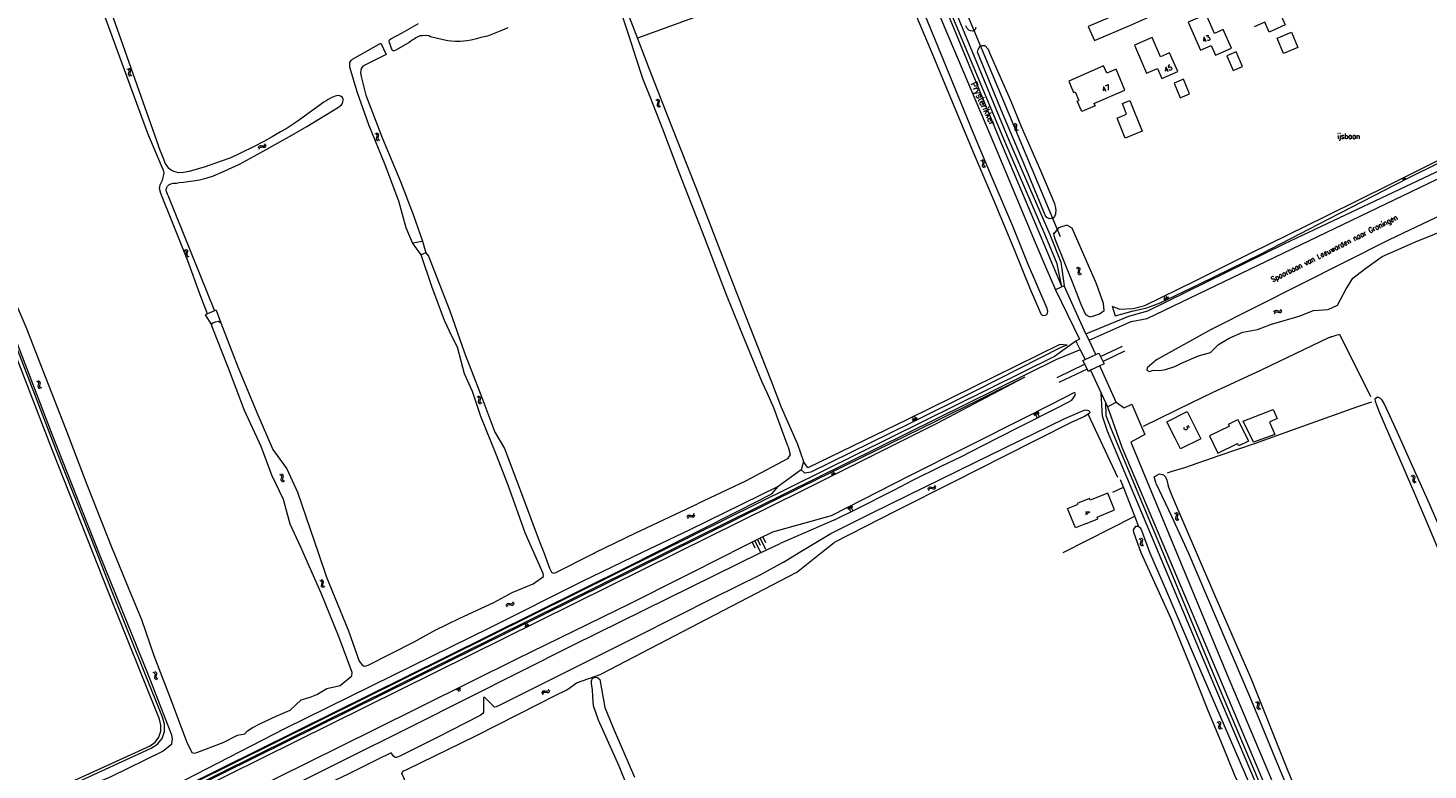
# Model space of a CAD drawing. Header units: metres. Extents: x 189705 to 199106, y 581686 to 588448.
# Tile 165 of 256: x 194347 to 194777, y 582933 to 583161. Entities that reach past the tile are written whole.
import ezdxf

# ---------------------------------------------------------------- set-up
doc = ezdxf.new("R2010")
doc.units = ezdxf.units.M
doc.layers.add('B-WA-OG-GBKN-G', color=7, linetype='Continuous', lineweight=18)
doc.styles.add('Style-STANDARD', font='STANDARD.shx')

msp = doc.modelspace()

# ---------------------------------------------------------------- linework, layer by layer
at = {"layer": 'B-WA-OG-GBKN-G'}
for p, q in [((194377.732, 583148.728), (194378.1, 583148.552)), ((194378.1, 583148.552), (194378.325, 583148.313)), ((194378.246, 583147.588), (194378.131, 583147.197)), ((194378.131, 583147.197), (194378.158, 583146.869)), ((194378.158, 583146.869), (194378.39, 583146.624)), ((194378.186, 583148.93), (194378.555, 583148.757)), ((194378.355, 583147.988), (194378.246, 583147.588)), ((194378.325, 583148.313), (194378.355, 583147.988)), ((194378.39, 583146.624), (194378.759, 583146.449)), ((194378.555, 583148.757), (194378.781, 583148.52)), ((194378.699, 583147.792), (194378.586, 583147.4)), ((194378.586, 583147.4), (194378.614, 583147.072)), ((194378.614, 583147.072), (194378.843, 583146.826)), ((194378.812, 583148.183), (194378.699, 583147.792)), ((194378.781, 583148.52), (194378.812, 583148.183)), ((194378.843, 583146.826), (194379.213, 583146.651)), ((194540.189, 583139.229), (194540.557, 583139.055)), ((194540.557, 583139.055), (194540.782, 583138.816)), ((194540.705, 583138.091), (194540.59, 583137.699)), ((194540.59, 583137.699), (194540.619, 583137.371)), ((194540.619, 583137.371), (194540.851, 583137.127)), ((194540.642, 583139.433), (194541.011, 583139.261)), ((194540.813, 583138.491), (194540.705, 583138.091)), ((194540.782, 583138.816), (194540.813, 583138.491)), ((194540.851, 583137.127), (194541.221, 583136.953)), ((194541.011, 583139.261), (194541.237, 583139.024)), ((194541.157, 583138.296), (194541.045, 583137.903)), ((194541.045, 583137.903), (194541.074, 583137.575)), ((194541.074, 583137.575), (194541.304, 583137.33)), ((194541.269, 583138.687), (194541.157, 583138.296)), ((194541.237, 583139.024), (194541.269, 583138.687)), ((194541.304, 583137.33), (194541.674, 583137.156)), ((194453.883, 583128.861), (194454.253, 583128.69)), ((194454.253, 583128.69), (194454.481, 583128.454)), ((194454.334, 583129.069), (194454.705, 583128.901)), ((194454.516, 583128.129), (194454.411, 583127.728)), ((194454.481, 583128.454), (194454.516, 583128.129)), ((194454.705, 583128.901), (194454.934, 583128.667)), ((194454.97, 583128.33), (194454.862, 583127.938)), ((194454.934, 583128.667), (194454.97, 583128.33)), ((194649.919, 583131.766), (194650.302, 583131.626)), ((194650.302, 583131.626), (194650.548, 583131.41)), ((194650.351, 583132.011), (194650.735, 583131.873)), ((194650.538, 583130.681), (194650.461, 583130.28)), ((194650.461, 583130.28), (194650.52, 583129.956)), ((194650.52, 583129.956), (194650.773, 583129.734)), ((194650.61, 583131.089), (194650.538, 583130.681)), ((194650.548, 583131.41), (194650.61, 583131.089)), ((194650.735, 583131.873), (194650.982, 583131.659)), ((194650.773, 583129.734), (194651.158, 583129.595)), ((194650.97, 583130.927), (194650.895, 583130.525)), ((194650.895, 583130.525), (194650.954, 583130.202)), ((194650.954, 583130.202), (194651.206, 583129.978)), ((194651.046, 583131.327), (194650.97, 583130.927)), ((194650.982, 583131.659), (194651.046, 583131.327)), ((194651.206, 583129.978), (194651.59, 583129.839)), ((194418.107, 583124.417), (194418.234, 583124.804)), ((194418.234, 583124.804), (194418.441, 583125.057)), ((194418.364, 583123.991), (194418.493, 583124.378)), ((194418.441, 583125.057), (194418.772, 583125.13)), ((194418.493, 583124.378), (194418.703, 583124.63)), ((194418.703, 583124.63), (194419.021, 583124.701)), ((194418.772, 583125.13), (194419.174, 583125.065)), ((194419.021, 583124.701), (194419.432, 583124.641)), ((194419.174, 583125.065), (194419.577, 583125.002)), ((194419.432, 583124.641), (194419.835, 583124.575)), ((194419.577, 583125.002), (194419.899, 583125.07)), ((194419.835, 583124.575), (194420.157, 583124.643)), ((194419.899, 583125.07), (194420.115, 583125.328)), ((194420.115, 583125.328), (194420.243, 583125.716)), ((194420.157, 583124.643), (194420.372, 583124.902)), ((194420.372, 583124.902), (194420.5, 583125.291)), ((194454.411, 583127.728), (194454.301, 583127.335)), ((194454.301, 583127.335), (194454.333, 583127.008)), ((194454.333, 583127.008), (194454.567, 583126.765)), ((194454.567, 583126.765), (194454.939, 583126.595)), ((194454.862, 583127.938), (194454.754, 583127.544)), ((194454.754, 583127.544), (194454.786, 583127.216)), ((194454.786, 583127.216), (194455.018, 583126.973)), ((194455.018, 583126.973), (194455.39, 583126.803)), ((194639.998, 583120.572), (194640.373, 583120.412)), ((194640.373, 583120.412), (194640.608, 583120.183)), ((194640.442, 583120.794), (194640.818, 583120.637)), ((194640.56, 583119.455), (194640.462, 583119.059)), ((194640.652, 583119.86), (194640.56, 583119.455)), ((194640.608, 583120.183), (194640.652, 583119.86)), ((194640.818, 583120.637), (194641.054, 583120.41)), ((194641.004, 583119.679), (194640.908, 583119.282)), ((194641.1, 583120.074), (194641.004, 583119.679)), ((194641.054, 583120.41), (194641.1, 583120.074)), ((194640.462, 583119.059), (194640.503, 583118.733)), ((194640.503, 583118.733), (194640.745, 583118.498)), ((194640.745, 583118.498), (194641.122, 583118.339)), ((194640.908, 583119.282), (194640.95, 583118.956)), ((194640.95, 583118.956), (194641.19, 583118.72)), ((194641.19, 583118.72), (194641.566, 583118.561)), ((194770.125, 583114.506), (194769.784, 583115.195)), ((194770.469, 583114.676), (194770.129, 583115.365)), ((194770.641, 583114.761), (194770.471, 583115.106)), ((194769.953, 583114.421), (194769.782, 583114.765)), ((194770.297, 583114.591), (194770.127, 583114.935)), ((194395.285, 583093.072), (194395.652, 583092.896)), ((194395.652, 583092.896), (194395.876, 583092.656)), ((194395.796, 583091.931), (194395.68, 583091.54)), ((194395.68, 583091.54), (194395.707, 583091.212)), ((194395.707, 583091.212), (194395.938, 583090.966)), ((194395.739, 583093.273), (194396.107, 583093.099)), ((194395.906, 583092.331), (194395.796, 583091.931)), ((194395.876, 583092.656), (194395.906, 583092.331)), ((194395.938, 583090.966), (194396.307, 583090.791)), ((194396.107, 583093.099), (194396.333, 583092.862)), ((194396.249, 583092.135), (194396.136, 583091.742)), ((194396.136, 583091.742), (194396.163, 583091.414)), ((194396.163, 583091.414), (194396.392, 583091.168)), ((194396.363, 583092.525), (194396.249, 583092.135)), ((194396.333, 583092.862), (194396.363, 583092.525)), ((194396.392, 583091.168), (194396.761, 583090.992)), ((194669.358, 583087.558), (194669.738, 583087.412)), ((194669.738, 583087.412), (194669.981, 583087.191)), ((194669.794, 583087.796), (194670.176, 583087.652)), ((194669.959, 583086.462), (194669.875, 583086.063)), ((194669.875, 583086.063), (194669.928, 583085.738)), ((194669.928, 583085.738), (194670.178, 583085.512)), ((194670.037, 583086.87), (194669.959, 583086.462)), ((194669.981, 583087.191), (194670.037, 583086.87)), ((194670.176, 583087.652), (194670.419, 583087.433)), ((194670.178, 583085.512), (194670.56, 583085.366)), ((194670.394, 583086.701), (194670.313, 583086.301)), ((194670.313, 583086.301), (194670.366, 583085.976)), ((194670.366, 583085.976), (194670.614, 583085.749)), ((194670.477, 583087.1), (194670.394, 583086.701)), ((194670.419, 583087.433), (194670.477, 583087.1)), ((194670.614, 583085.749), (194670.996, 583085.603)), ((194696.623, 583077.479), (194696.331, 583078.074)), ((194696.92, 583077.625), (194696.336, 583078.814)), ((194697.217, 583077.771), (194696.925, 583078.365)), ((194697.514, 583077.917), (194696.931, 583079.106)), ((194697.811, 583078.063), (194697.52, 583078.657)), ((194730.065, 583073.892), (194730.247, 583074.256)), ((194730.247, 583074.256), (194730.49, 583074.476)), ((194730.256, 583073.433), (194730.441, 583073.796)), ((194730.441, 583073.796), (194730.686, 583074.015)), ((194730.49, 583074.476), (194730.828, 583074.498)), ((194730.686, 583074.015), (194731.011, 583074.037)), ((194730.828, 583074.498), (194731.215, 583074.375)), ((194731.011, 583074.037), (194731.408, 583073.917)), ((194731.215, 583074.375), (194731.605, 583074.252)), ((194731.408, 583073.917), (194731.796, 583073.792)), ((194731.605, 583074.252), (194731.934, 583074.272)), ((194731.796, 583073.792), (194732.125, 583073.811)), ((194731.934, 583074.272), (194732.185, 583074.495)), ((194732.125, 583073.811), (194732.376, 583074.036)), ((194732.185, 583074.495), (194732.37, 583074.86)), ((194732.376, 583074.036), (194732.56, 583074.401)), ((194349.933, 583052.692), (194350.305, 583052.524)), ((194350.305, 583052.524), (194350.535, 583052.291)), ((194350.473, 583051.564), (194350.367, 583051.17)), ((194350.367, 583051.17), (194350.403, 583050.843)), ((194350.382, 583052.904), (194350.755, 583052.74)), ((194350.403, 583050.843), (194350.64, 583050.603)), ((194350.574, 583051.967), (194350.473, 583051.564)), ((194350.535, 583052.291), (194350.574, 583051.967)), ((194350.64, 583050.603), (194351.013, 583050.437)), ((194350.755, 583052.74), (194350.986, 583052.509)), ((194350.921, 583051.779), (194350.818, 583051.384)), ((194350.818, 583051.384), (194350.853, 583051.057)), ((194350.853, 583051.057), (194351.089, 583050.816)), ((194351.025, 583052.172), (194350.921, 583051.779)), ((194350.986, 583052.509), (194351.025, 583052.172)), ((194351.089, 583050.816), (194351.462, 583050.65)), ((194485.211, 583047.983), (194485.583, 583047.815)), ((194485.583, 583047.815), (194485.813, 583047.581)), ((194485.75, 583046.855), (194485.644, 583046.461)), ((194485.644, 583046.461), (194485.679, 583046.134)), ((194485.66, 583048.195), (194486.033, 583048.03)), ((194485.851, 583047.257), (194485.75, 583046.855)), ((194485.813, 583047.581), (194485.851, 583047.257)), ((194486.033, 583048.03), (194486.264, 583047.799)), ((194486.198, 583047.069), (194486.095, 583046.674)), ((194486.095, 583046.674), (194486.13, 583046.347)), ((194486.13, 583046.347), (194486.365, 583046.106)), ((194486.303, 583047.462), (194486.198, 583047.069)), ((194486.264, 583047.799), (194486.303, 583047.462)), ((194485.679, 583046.134), (194485.916, 583045.894)), ((194485.916, 583045.894), (194486.289, 583045.727)), ((194486.365, 583046.106), (194486.738, 583045.94)), ((194620.322, 583040.734), (194619.717, 583041.967)), ((194656.21, 583042.775), (194656.551, 583042.104)), ((194656.545, 583042.946), (194657.227, 583041.603)), ((194656.881, 583043.116), (194657.222, 583042.445)), ((194657.217, 583043.286), (194657.898, 583041.944)), ((194657.552, 583043.457), (194657.893, 583042.786)), ((194619.398, 583040.28), (194619.095, 583040.897)), ((194619.706, 583040.432), (194619.1, 583041.665)), ((194620.014, 583040.583), (194619.711, 583041.199)), ((194620.63, 583040.886), (194620.328, 583041.502)), ((194595.196, 583023.982), (194594.735, 583024.904)), ((194424.599, 583024.035), (194424.971, 583023.867)), ((194424.971, 583023.867), (194425.201, 583023.634)), ((194425.139, 583022.907), (194425.033, 583022.513)), ((194425.033, 583022.513), (194425.069, 583022.186)), ((194425.048, 583024.247), (194425.421, 583024.083)), ((194425.069, 583022.186), (194425.306, 583021.946)), ((194425.24, 583023.31), (194425.139, 583022.907)), ((194425.201, 583023.634), (194425.24, 583023.31)), ((194425.306, 583021.946), (194425.679, 583021.78)), ((194425.421, 583024.083), (194425.652, 583023.852)), ((194425.587, 583023.122), (194425.484, 583022.727)), ((194425.484, 583022.727), (194425.519, 583022.4)), ((194425.519, 583022.4), (194425.755, 583022.159)), ((194425.691, 583023.515), (194425.587, 583023.122)), ((194425.652, 583023.852), (194425.691, 583023.515)), ((194425.755, 583022.159), (194426.128, 583021.993)), ((194594.736, 583023.752), (194594.274, 583024.673)), ((194594.505, 583023.636), (194594.274, 583024.097)), ((194594.966, 583023.867), (194594.735, 583024.328)), ((194595.427, 583024.098), (194595.196, 583024.559)), ((194625.87, 583020.345), (194626.02, 583020.725)), ((194772.221, 583023.672), (194772.6, 583023.523)), ((194772.6, 583023.523), (194772.842, 583023.301)), ((194772.659, 583023.907), (194773.039, 583023.76)), ((194772.815, 583022.572), (194772.728, 583022.174)), ((194772.728, 583022.174), (194772.779, 583021.849)), ((194772.779, 583021.849), (194773.028, 583021.621)), ((194772.895, 583022.979), (194772.815, 583022.572)), ((194772.842, 583023.301), (194772.895, 583022.979)), ((194773.028, 583021.621), (194773.409, 583021.472)), ((194773.039, 583023.76), (194773.281, 583023.541)), ((194773.252, 583022.809), (194773.168, 583022.409)), ((194773.168, 583022.409), (194773.219, 583022.084)), ((194773.219, 583022.084), (194773.465, 583021.855)), ((194773.337, 583023.206), (194773.252, 583022.809)), ((194773.281, 583023.541), (194773.337, 583023.206)), ((194773.465, 583021.855), (194773.846, 583021.707)), ((194623.812, 583019.552), (194623.961, 583019.931)), ((194623.961, 583019.931), (194624.183, 583020.172)), ((194624.044, 583019.113), (194624.195, 583019.491)), ((194624.183, 583020.172), (194624.517, 583020.225)), ((194624.195, 583019.491), (194624.419, 583019.731)), ((194624.419, 583019.731), (194624.741, 583019.783)), ((194624.517, 583020.225), (194624.915, 583020.138)), ((194624.741, 583019.783), (194625.148, 583019.699)), ((194624.915, 583020.138), (194625.314, 583020.051)), ((194625.148, 583019.699), (194625.546, 583019.61)), ((194625.314, 583020.051), (194625.639, 583020.1)), ((194625.546, 583019.61), (194625.871, 583019.659)), ((194625.639, 583020.1), (194625.87, 583020.345)), ((194625.871, 583019.659), (194626.101, 583019.906)), ((194626.101, 583019.906), (194626.252, 583020.286)), ((194551.844, 583011.723), (194551.986, 583012.106)), ((194599.094, 583013.85), (194599.409, 583013.222)), ((194599.408, 583014.007), (194600.039, 583012.751)), ((194599.722, 583014.165), (194600.037, 583013.537)), ((194600.036, 583014.323), (194600.667, 583013.067)), ((194600.35, 583014.48), (194600.665, 583013.852)), ((194699.545, 583012.255), (194699.904, 583012.062)), ((194699.904, 583012.062), (194700.117, 583011.812)), ((194700.008, 583012.435), (194700.368, 583012.245)), ((194700.368, 583012.245), (194700.583, 583011.997)), ((194700.583, 583011.997), (194700.598, 583011.659)), ((194549.804, 583010.887), (194549.945, 583011.269)), ((194549.945, 583011.269), (194550.161, 583011.515)), ((194550.045, 583010.452), (194550.188, 583010.834)), ((194550.161, 583011.515), (194550.494, 583011.575)), ((194550.188, 583010.834), (194550.407, 583011.078)), ((194550.407, 583011.078), (194550.728, 583011.137)), ((194550.494, 583011.575), (194550.893, 583011.496)), ((194550.728, 583011.137), (194551.136, 583011.062)), ((194550.893, 583011.496), (194551.294, 583011.417)), ((194551.136, 583011.062), (194551.536, 583010.981)), ((194551.294, 583011.417), (194551.619, 583011.473)), ((194551.536, 583010.981), (194551.86, 583011.037)), ((194551.619, 583011.473), (194551.844, 583011.723)), ((194551.86, 583011.037), (194552.084, 583011.288)), ((194552.084, 583011.288), (194552.227, 583011.672)), ((194700.004, 583011.092), (194699.87, 583010.706)), ((194699.87, 583010.706), (194699.882, 583010.377)), ((194699.882, 583010.377), (194700.101, 583010.121)), ((194700.132, 583011.486), (194700.004, 583011.092)), ((194700.101, 583010.121), (194700.462, 583009.929)), ((194700.117, 583011.812), (194700.132, 583011.486)), ((194700.466, 583011.274), (194700.335, 583010.887)), ((194700.335, 583010.887), (194700.347, 583010.558)), ((194700.347, 583010.558), (194700.564, 583010.302)), ((194700.598, 583011.659), (194700.466, 583011.274)), ((194700.564, 583010.302), (194700.925, 583010.109)), ((194570.586, 583003.608), (194572.224, 583000.275)), ((194571.419, 583004.018), (194572.238, 583002.351)), ((194572.252, 583004.428), (194573.891, 583001.094)), ((194573.086, 583004.837), (194573.905, 583003.171)), ((194688.675, 583004.387), (194689.036, 583004.196)), ((194689.036, 583004.196), (194689.251, 583003.948)), ((194689.137, 583004.57), (194689.498, 583004.382)), ((194689.268, 583003.622), (194689.142, 583003.227)), ((194689.251, 583003.948), (194689.268, 583003.622)), ((194689.603, 583003.413), (194689.475, 583003.025)), ((194689.498, 583004.382), (194689.715, 583004.137)), ((194689.732, 583003.799), (194689.603, 583003.413)), ((194689.715, 583004.137), (194689.732, 583003.799)), ((194569.752, 583003.199), (194570.572, 583001.532)), ((194689.142, 583003.227), (194689.011, 583002.841)), ((194689.011, 583002.841), (194689.026, 583002.512)), ((194689.026, 583002.512), (194689.247, 583002.257)), ((194689.247, 583002.257), (194689.609, 583002.068)), ((194689.475, 583003.025), (194689.489, 583002.696)), ((194689.489, 583002.696), (194689.709, 583002.441)), ((194689.709, 583002.441), (194690.071, 583002.251)), ((194437.368, 582991.298), (194436.992, 582991.459)), ((194437.607, 582991.061), (194437.368, 582991.298)), ((194437.814, 582991.517), (194437.438, 582991.678)), ((194437.449, 582989.943), (194437.548, 582990.337)), ((194437.548, 582990.337), (194437.646, 582990.734)), ((194437.646, 582990.734), (194437.607, 582991.061)), ((194438.054, 582991.28), (194437.814, 582991.517)), ((194437.898, 582990.154), (194437.993, 582990.558)), ((194437.993, 582990.558), (194438.094, 582990.954)), ((194438.094, 582990.954), (194438.054, 582991.28)), ((194437.493, 582989.607), (194437.449, 582989.943)), ((194437.728, 582989.379), (194437.493, 582989.607)), ((194438.103, 582989.219), (194437.728, 582989.379)), ((194437.941, 582989.831), (194437.898, 582990.154)), ((194438.175, 582989.6), (194437.941, 582989.831)), ((194438.548, 582989.438), (194438.175, 582989.6)), ((194494.244, 582983.795), (194494.391, 582984.175)), ((194494.391, 582984.175), (194494.612, 582984.417)), ((194494.477, 582983.356), (194494.627, 582983.735)), ((194494.612, 582984.417), (194494.946, 582984.471)), ((194494.627, 582983.735), (194494.85, 582983.976)), ((194494.85, 582983.976), (194495.172, 582984.029)), ((194494.946, 582984.471), (194495.343, 582984.385)), ((194495.172, 582984.029), (194495.579, 582983.948)), ((194495.343, 582984.385), (194495.743, 582984.3)), ((194495.579, 582983.948), (194495.977, 582983.86)), ((194495.743, 582984.3), (194496.068, 582984.351)), ((194495.977, 582983.86), (194496.302, 582983.911)), ((194496.068, 582984.351), (194496.298, 582984.597)), ((194496.298, 582984.597), (194496.446, 582984.978)), ((194496.302, 582983.911), (194496.531, 582984.159)), ((194496.531, 582984.159), (194496.68, 582984.539)), ((194500.547, 582977.079), (194500.038, 582978.055)), ((194500.303, 582976.951), (194500.049, 582977.439)), ((194501.035, 582977.333), (194500.526, 582978.309)), ((194500.791, 582977.206), (194500.536, 582977.694)), ((194501.279, 582977.461), (194501.024, 582977.948)), ((194385.718, 582963.281), (194386.091, 582963.116)), ((194386.091, 582963.116), (194386.323, 582962.883)), ((194386.265, 582962.157), (194386.161, 582961.762)), ((194386.161, 582961.762), (194386.198, 582961.435)), ((194386.166, 582963.496), (194386.539, 582963.334)), ((194386.198, 582961.435), (194386.437, 582961.197)), ((194386.363, 582962.56), (194386.265, 582962.157)), ((194386.323, 582962.883), (194386.363, 582962.56)), ((194386.437, 582961.197), (194386.811, 582961.032)), ((194386.539, 582963.334), (194386.772, 582963.104)), ((194386.711, 582962.374), (194386.61, 582961.978)), ((194386.61, 582961.978), (194386.648, 582961.651)), ((194386.648, 582961.651), (194386.884, 582961.412)), ((194386.813, 582962.768), (194386.711, 582962.374)), ((194386.772, 582963.104), (194386.813, 582962.768)), ((194386.884, 582961.412), (194387.259, 582961.248)), ((194478.991, 582958.143), (194479.214, 582957.693)), ((194479.216, 582958.255), (194479.662, 582957.355)), ((194479.441, 582958.366), (194479.664, 582957.916)), ((194479.666, 582958.477), (194480.112, 582957.578)), ((194479.891, 582958.589), (194480.114, 582958.139)), ((194505.25, 582957.167), (194505.113, 582956.782)), ((194505.471, 582957.422), (194505.25, 582957.167)), ((194505.497, 582956.736), (194505.359, 582956.351)), ((194505.795, 582957.482), (194505.471, 582957.422)), ((194505.719, 582956.989), (194505.497, 582956.736)), ((194506.042, 582957.049), (194505.719, 582956.989)), ((194506.196, 582957.406), (194505.795, 582957.482)), ((194506.444, 582956.976), (194506.042, 582957.049)), ((194506.605, 582957.337), (194506.196, 582957.406)), ((194506.844, 582956.902), (194506.444, 582956.976)), ((194506.925, 582957.399), (194506.605, 582957.337)), ((194507.177, 582956.966), (194506.844, 582956.902)), ((194507.14, 582957.647), (194506.925, 582957.399)), ((194507.279, 582958.03), (194507.14, 582957.647)), ((194507.39, 582957.215), (194507.177, 582956.966)), ((194507.525, 582957.599), (194507.39, 582957.215)), ((194724.449, 582954.068), (194724.82, 582953.902)), ((194724.82, 582953.902), (194725.051, 582953.668)), ((194724.99, 582952.942), (194724.885, 582952.548)), ((194724.885, 582952.548), (194724.92, 582952.22)), ((194724.897, 582954.282), (194725.27, 582954.118)), ((194724.92, 582952.22), (194725.158, 582951.981)), ((194725.09, 582953.344), (194724.99, 582952.942)), ((194725.051, 582953.668), (194725.09, 582953.344)), ((194725.158, 582951.981), (194725.532, 582951.815)), ((194725.27, 582954.118), (194725.502, 582953.887)), ((194725.438, 582953.157), (194725.335, 582952.762)), ((194725.335, 582952.762), (194725.371, 582952.435)), ((194725.371, 582952.435), (194725.606, 582952.195)), ((194725.541, 582953.551), (194725.438, 582953.157)), ((194725.502, 582953.887), (194725.541, 582953.551)), ((194725.606, 582952.195), (194725.98, 582952.029)), ((194712.606, 582948.011), (194712.979, 582947.846)), ((194712.979, 582947.846), (194713.211, 582947.614)), ((194713.054, 582948.227), (194713.428, 582948.065)), ((194713.211, 582947.614), (194713.252, 582947.29)), ((194713.428, 582948.065), (194713.661, 582947.835)), ((194713.702, 582947.499), (194713.601, 582947.105)), ((194713.661, 582947.835), (194713.702, 582947.499)), ((194713.154, 582946.887), (194713.051, 582946.492)), ((194713.051, 582946.492), (194713.088, 582946.165)), ((194713.088, 582946.165), (194713.327, 582945.927)), ((194713.252, 582947.29), (194713.154, 582946.887)), ((194713.327, 582945.927), (194713.702, 582945.763)), ((194713.601, 582947.105), (194713.5, 582946.709)), ((194713.5, 582946.709), (194713.537, 582946.382)), ((194713.537, 582946.382), (194713.774, 582946.143)), ((194713.774, 582946.143), (194714.149, 582945.979))]:
    msp.add_line(p, q, dxfattribs=at)
at = {"layer": 'B-WA-OG-GBKN-G', "flags": 128}
for points in [[(194504.006, 583473.754), (194523.549, 583431.202), (194524.9, 583426.266), (194544.25, 583379.804), (194547.442, 583373.83), (194553.885, 583358.655), (194572.458, 583315.958), (194590.463, 583274.799), (194629.101, 583181.719), (194664.448, 583097.17)], [(194664.895, 583081.713), (194663.475, 583088.771), (194660.018, 583097.124), (194647.441, 583126.363), (194631.957, 583163.31), (194619.588, 583192.476), (194609.948, 583216.249), (194600.454, 583238.572), (194589.25, 583265.276), (194576.068, 583297.676), (194563.199, 583328.738), (194551.769, 583355.197), (194548.984, 583359.622)], [(194548.984, 583359.622), (194562.349, 583328.404), (194575.434, 583297.303), (194588.777, 583264.976), (194599.537, 583238.16), (194609.031, 583215.81), (194618.684, 583192.144), (194631.015, 583162.813), (194646.34, 583125.894), (194658.751, 583096.399), (194662.147, 583088.275), (194664.895, 583081.713)], [(194629.527, 583288.166), (194624.464, 583286.762), (194623.826, 583285.697), (194614.188, 583281.96), (194602.564, 583276.808), (194593.106, 583272.128), (194590.069, 583269.551), (194590.362, 583266.105), (194601.69, 583239.112), (194610.965, 583216.696), (194620.842, 583193.014), (194633.254, 583163.87), (194648.625, 583126.782), (194661.216, 583097.737), (194664.656, 583089.241), (194665.693, 583081.999)], [(194606.628, 583215.077), (194616.645, 583191.36), (194628.788, 583161.7), (194644.253, 583125.223), (194656.787, 583095.324), (194659.983, 583087.633), (194662.975, 583080.781)], [(194451.907, 583206.587), (194450.088, 583205.783), (194441.297, 583201.702), (194433.339, 583197.275), (194427.676, 583194.686), (194396.589, 583183.039), (194372.712, 583175.248), (194371.686, 583174.708), (194371.071, 583174.44), (194370.785, 583174.064), (194370.574, 583173.636), (194370.66, 583172.821), (194371.041, 583171.416), (194387.444, 583124.883)], [(194527.016, 583179.956), (194530.189, 583170.011), (194531.971, 583164.666), (194534.594, 583158.01), (194538.061, 583148.923), (194544.808, 583131.567), (194552.509, 583112.21), (194559.859, 583093.089), (194567.772, 583072.814), (194575.516, 583053.05), (194578.718, 583044.756), (194583.739, 583033.305)], [(194619.959, 583165.548), (194624.808, 583154.174), (194631.282, 583138.576), (194638.024, 583122.364), (194643.821, 583108.659), (194650.272, 583093.189), (194655.208, 583081.025), (194658.182, 583074.134), (194658.523, 583073.365), (194658.873, 583073.028), (194659.403, 583072.84), (194659.864, 583073.01), (194660.299, 583073.205), (194660.535, 583073.582), (194660.596, 583074.165), (194660.41, 583075.083), (194654.416, 583089.122), (194649.895, 583100.337), (194643.585, 583115.195), (194637.935, 583128.617), (194628.523, 583151.69), (194618.33, 583176.506)], [(194570.457, 583171.179), (194569.03, 583170.738), (194534.551, 583158.119)], [(194367.264, 583000), (194354.863, 583031.405), (194331.505, 583091.706), (194328.8, 583099.842), (194325.697, 583111.151), (194321.214, 583125.472), (194313.536, 583149.57), (194309.916, 583159.883), (194308.55, 583161.24), (194306.223, 583167.512)], [(194402.519, 583073.442), (194400.211, 583079.276), (194396.381, 583089.657), (194391.739, 583101.431), (194388.11, 583110.39), (194387.771, 583111.929), (194387.934, 583113.092), (194388.596, 583114.46), (194388.994, 583115.682), (194389.127, 583116.668), (194388.907, 583117.566), (194388.334, 583118.905), (194384.188, 583128.826), (194368.796, 583170.818)], [(194689.327, 583168.584), (194672.997, 583161.666), (194675.002, 583157.359), (194686.501, 583162.279), (194693.778, 583165.549), (194693.156, 583169.447)], [(194731.08, 583167.9), (194733.56, 583162.17), (194728.62, 583160.01), (194727.33, 583163.05), (194723.99, 583161.64)], [(194494.785, 583161.316), (194493.069, 583160.585), (194491.022, 583159.81), (194488.538, 583158.763), (194486.421, 583158.32), (194485.117, 583157.886), (194483.509, 583157.484), (194482.134, 583157.332), (194480.045, 583157.066), (194478.623, 583157.092), (194477.354, 583157.217), (194476.262, 583157.263), (194474.846, 583157.645), (194470.975, 583158.53), (194470.498, 583158.844), (194469.712, 583158.935), (194468.389, 583158.883), (194467.703, 583158.871), (194467.061, 583158.501), (194466.498, 583158.258), (194465.957, 583157.861), (194465.366, 583157.516), (194464.875, 583157.068), (194464.412, 583156.746), (194460.355, 583154.458), (194459.791, 583154.214), (194459.462, 583154.271), (194459.237, 583154.453), (194458.749, 583155.555), (194458.34, 583156.833), (194458.244, 583157.166), (194458.325, 583157.393), (194458.405, 583157.595), (194458.817, 583157.892), (194462.306, 583159.733), (194467.315, 583162.665)], [(194536.345, 583145.371), (194534.108, 583152.3), (194531.964, 583158.719), (194530.185, 583164.267)], [(194717.02, 583155.07), (194714.54, 583160.78), (194711.79, 583159.58), (194709.23, 583165.43), (194703.75, 583163.06), (194707.51, 583154.46), (194710.82, 583155.9), (194712.13, 583152.89), (194717.02, 583155.07)], [(194368.435, 583000), (194355.885, 583031.816), (194332.676, 583092.01), (194329.777, 583100.21), (194326.715, 583111.402), (194322.325, 583125.9), (194314.531, 583149.938), (194311.987, 583156.807), (194310.951, 583160.043)], [(194638.51, 583161.417), (194638.294, 583160.734), (194637.906, 583160.36), (194637.55, 583160.316), (194636.839, 583160.38), (194636.36, 583160.592), (194635.836, 583161.11), (194635.47, 583161.905)], [(194680.407, 583075.721), (194681.334, 583072.806), (194686.501, 583074.224), (194691.089, 583075.283), (194695.166, 583076.79), (194707.154, 583082.52), (194726.161, 583091.838), (194746.97, 583102.641), (194771.219, 583115.063), (194799.015, 583128.801), (194825.688, 583141.869), (194854.058, 583156.242), (194858.079, 583158.698), (194857.327, 583161.121)], [(194680.407, 583075.721), (194682.624, 583074.82), (194686.86, 583075.004), (194690.417, 583075.912), (194705.881, 583083.503), (194722.696, 583091.953), (194746.21, 583103.481), (194765.953, 583113.274), (194796.973, 583128.812), (194825.925, 583143.225), (194854.214, 583157.356), (194856.492, 583158.806), (194857.327, 583161.121)], [(194700.56, 583147.87), (194698.06, 583153.57), (194695.28, 583152.37), (194692.72, 583158.28), (194687.24, 583155.94), (194690.99, 583147.32), (194694.32, 583148.77), (194695.63, 583145.74), (194700.56, 583147.87)], [(194733.089, 583153.402), (194731.089, 583158.096), (194735.489, 583159.971), (194737.486, 583155.284), (194733.089, 583153.402)], [(194465.408, 583095.193), (194463.509, 583099.812), (194461.277, 583107.977), (194457.007, 583119.158), (194452.026, 583131.477), (194448.404, 583141.673), (194446.16, 583149.218), (194446.247, 583150.738), (194446.673, 583151.368), (194447.056, 583151.708), (194455.728, 583156.62)], [(194455.728, 583156.62), (194457.327, 583153.073)], [(194649.057, 583139.288), (194652.488, 583130.965), (194658.389, 583117.411), (194662.727, 583107.291), (194662.981, 583105.889), (194663.044, 583105.151), (194663.032, 583104.49), (194662.946, 583103.983), (194662.68, 583103.328), (194662.265, 583102.852), (194661.804, 583102.683), (194661.194, 583102.644), (194660.765, 583102.829), (194660.286, 583103.016), (194659.841, 583103.736), (194658.647, 583106.529), (194652.857, 583120.589), (194649.276, 583129.016), (194646.181, 583136.266), (194640.467, 583150.325), (194639.032, 583153.833), (194639.225, 583154.643), (194639.749, 583155.548), (194640.416, 583155.866), (194641.279, 583155.825), (194642.326, 583154.738), (194642.764, 583153.637), (194649.057, 583139.288)], [(194672.297, 583067.277), (194685.478, 583072.731), (194691.369, 583074.316), (194733.455, 583095.003), (194792.801, 583123.076), (194859.227, 583155.033)], [(194715.675, 583152.647), (194717.621, 583148.18), (194720.43, 583149.403), (194718.484, 583153.871), (194715.675, 583152.647)], [(194457.327, 583153.073), (194450.15, 583149.477), (194449.652, 583148.827), (194449.442, 583147.483), (194449.635, 583146.294), (194451.067, 583140.643), (194456.283, 583127.289), (194461.768, 583114.068), (194465.649, 583103.954), (194468.558, 583095.729)], [(194674.82, 583138.04), (194684.34, 583142.15), (194681.59, 583148.58), (194678.73, 583147.36), (194677.79, 583149.57), (194667.04, 583144.92), (194668.53, 583141.42), (194669, 583141.62), (194670.14, 583138.93)], [(194673.291, 583065.286), (194686.206, 583071.006), (194691.149, 583071.927), (194861.488, 583153.771)], [(194320.059, 583148.667), (194325.347, 583131.569), (194331.679, 583110.28), (194336.662, 583095.044), (194341.659, 583081.049), (194346.621, 583069.401), (194352.566, 583054.173), (194358.892, 583038.2), (194365.421, 583020.964), (194373.296, 583000.984), (194373.706, 583000)], [(194580.899, 583032.57), (194579.842, 583035.332), (194577.3, 583042.241), (194576.452, 583044.519), (194574.428, 583049.131), (194572.861, 583052.362), (194570.527, 583058.124), (194566.027, 583069.136), (194561.749, 583079.762), (194555.249, 583096.682), (194547.63, 583116.367), (194542.318, 583130.19), (194538.459, 583140.097), (194536.345, 583145.371)], [(194699.432, 583144.302), (194701.338, 583139.821), (194704.184, 583141.032), (194702.278, 583145.512), (194699.432, 583144.302)], [(194416.842, 583121.858), (194427.624, 583127.949), (194433.016, 583131.025), (194442.754, 583136.893), (194443.605, 583137.589), (194443.918, 583138.015), (194444.08, 583138.52), (194444.113, 583138.952), (194444.12, 583139.333), (194443.977, 583139.844), (194443.578, 583140.232), (194443.174, 583140.418), (194442.616, 583140.454), (194442.107, 583140.387), (194441.647, 583140.294), (194441.212, 583140.124), (194440.495, 583139.807), (194439.57, 583139.265), (194438.877, 583138.846), (194438.157, 583138.402), (194430.045, 583132.529), (194428.193, 583131.293), (194426.649, 583130.254), (194424.854, 583129.372), (194422.284, 583127.768), (194419.742, 583126.316), (194416.561, 583124.698), (194412.793, 583122.912), (194409.613, 583121.319), (194406.646, 583120.282), (194401.712, 583118.62), (194396.807, 583117.186), (194395.097, 583116.786), (194393.546, 583116.764), (194392.13, 583117.146), (194391.274, 583117.543), (194390.573, 583118.115), (194390.027, 583118.862), (194389.459, 583119.737), (194389.195, 583120.606), (194387.444, 583124.883)], [(194674.82, 583138.04), (194675.131, 583137.317), (194671.054, 583135.562), (194669.688, 583138.735), (194670.14, 583138.93)], [(194684.395, 583127.393), (194681.892, 583133.557), (194684.843, 583134.756), (194683.526, 583137.998), (194685.845, 583138.94), (194689.665, 583129.533), (194684.395, 583127.393)], [(194823.456, 583123.695), (194765.478, 583096.175), (194710.791, 583068.564), (194694.02, 583059.294), (194691.139, 583056.797), (194691.059, 583056.099), (194691.807, 583055.656), (194693.231, 583056.09), (194694.912, 583056.006), (194696.75, 583056.283), (194699.624, 583057.228), (194701.723, 583058.229), (194706.931, 583060.51), (194710.582, 583061.556), (194713.049, 583063.951), (194716.393, 583065.929), (194720.565, 583067.749), (194725.043, 583068.585), (194729.317, 583070.197), (194737.836, 583072.672), (194742.266, 583074.439), (194746.741, 583074.757), (194749.669, 583076.064), (194752.197, 583080.839), (194754.306, 583084.322), (194757.887, 583087.153), (194763.308, 583091.037), (194773.607, 583095.514), (194794.353, 583103.966)], [(194390.27, 583109.886), (194389.883, 583110.961), (194389.792, 583111.573), (194389.93, 583112.18), (194390.193, 583112.633), (194390.556, 583113.058), (194391.248, 583113.35), (194391.963, 583113.565), (194392.98, 583113.597), (194393.796, 583113.76), (194395.095, 583113.914), (194396.47, 583114.066), (194398.05, 583114.316), (194400.037, 583114.585), (194402.104, 583115.054), (194404.277, 583115.802), (194406.623, 583116.789), (194408.875, 583117.82), (194412.254, 583119.366), (194416.842, 583121.858)], [(194390.27, 583109.886), (194404.592, 583074.322)], [(194662.436, 583098.3), (194662.279, 583098.074)], [(194670.807, 583076.367), (194672.18, 583073.226), (194673.52, 583072.444), (194674.784, 583072.766), (194676.517, 583073.44), (194677.908, 583074.383), (194677.71, 583076.579), (194675.547, 583082.658), (194668.133, 583099.726), (194666.517, 583100.672), (194663.89, 583099.811), (194662.344, 583097.861)], [(194662.344, 583097.861), (194662.782, 583096.413), (194667.887, 583083.789), (194670.807, 583076.367)], [(194465.408, 583095.193), (194468.558, 583095.729)], [(194468.147, 583091.489), (194465.408, 583095.193)], [(194468.558, 583095.729), (194469.531, 583092.098)], [(194469.531, 583092.098), (194468.147, 583091.489)], [(194502.728, 583000), (194500.033, 583006.05), (194494.79, 583020.759), (194491.011, 583030.439), (194486.41, 583041.816), (194483.857, 583049.527), (194481.432, 583054.994), (194479.293, 583063.118), (194477.678, 583066.328), (194475.242, 583071.371), (194471.424, 583081.805), (194468.147, 583091.489)], [(194469.531, 583092.098), (194470.319, 583091.173), (194476.89, 583074.299), (194481.466, 583061.432), (194486.723, 583047.726), (194490.777, 583037.053), (194493.762, 583032.009), (194499.223, 583017.413), (194504.396, 583003.604), (194505.774, 583000)], [(194369.118, 583000), (194354.863, 583036.143), (194337.164, 583082.096)], [(194664.895, 583081.713), (194662.975, 583080.781)], [(194662.975, 583080.781), (194670.382, 583065.6), (194669.289, 583064.99)], [(194665.693, 583081.999), (194664.895, 583081.713)], [(194672.297, 583067.277), (194665.693, 583081.999)], [(194402.519, 583073.442), (194401.733, 583073.108)], [(194401.733, 583073.108), (194403.653, 583069.977)], [(194404.592, 583074.322), (194402.519, 583073.442)], [(194405.09, 583074.533), (194404.592, 583074.322)], [(194405.09, 583074.533), (194406.54, 583070.651)], [(194403.653, 583069.977), (194404.151, 583070.606), (194404.887, 583070.945), (194405.88, 583071.149), (194406.54, 583070.651)], [(194431.841, 583000), (194431.094, 583001.67), (194427.867, 583008.784), (194425.768, 583016.359), (194422.221, 583023.825), (194418.926, 583032.603), (194413.818, 583043.713), (194408.685, 583057.223), (194403.89, 583069.438), (194403.653, 583069.977)], [(194406.54, 583070.651), (194411.756, 583057.152), (194417.601, 583043.124)], [(194669.289, 583064.99), (194662.664, 583060.337), (194540.987, 583000)], [(194666.622, 583063.813), (194664.851, 583063.132), (194638.459, 583049.768), (194618.256, 583039.708), (194587.817, 583024.712), (194586.03, 583024.401), (194584.862, 583025.504)], [(194666.622, 583063.813), (194664.365, 583063.984), (194637.744, 583050.812), (194617.678, 583040.984), (194586.863, 583026.066), (194585.62, 583027.976)], [(194669.289, 583064.99), (194670.597, 583062.378)], [(194673.291, 583065.286), (194672.297, 583067.277)], [(194675.37, 583060.911), (194673.291, 583065.286)], [(194750.115, 583067.013), (194749.987, 583066.99), (194749.068, 583066.727), (194748.505, 583066.535), (194747.968, 583066.367), (194747.663, 583066.347), (194747.405, 583066.148), (194746.844, 583066.006), (194726.156, 583056.098), (194718.032, 583052.335), (194711.112, 583049.134), (194704.729, 583046.05), (194689.94, 583038.819)], [(194750.278, 583067.181), (194759.744, 583047.953)], [(194670.597, 583062.378), (194663.322, 583059.353), (194543.406, 583000)], [(194670.597, 583062.378), (194670.591, 583062.389)], [(194670.597, 583062.378), (194672.075, 583059.337)], [(194673.741, 583056.044), (194673.1, 583055.701), (194671.433, 583059.026), (194672.075, 583059.337)], [(194672.075, 583059.337), (194675.37, 583060.911)], [(194675.37, 583060.911), (194676.343, 583061.359), (194677.967, 583058.065), (194676.612, 583057.433)], [(194683.447, 583063.397), (194676.887, 583060.255)], [(194684.157, 583061.923), (194677.611, 583058.787)], [(194671.993, 583057.91), (194663.374, 583053.782)], [(194672.728, 583056.444), (194664.038, 583052.281)], [(194676.612, 583057.433), (194673.741, 583056.044)], [(194673.741, 583056.044), (194677.01, 583049.016)], [(194681.675, 583046.295), (194676.612, 583057.433)], [(194653.615, 583053.897), (194626.095, 583040.269), (194584.902, 583020.092), (194544.293, 583000)], [(194653.615, 583053.897), (194626.299, 583039.559), (194585.398, 583019.076), (194546.851, 583000)], [(194594.853, 583009.944), (194601.931, 583013.497), (194613.319, 583019.258), (194619.143, 583022.302), (194627.836, 583026.613), (194633.885, 583029.449), (194640.502, 583032.808), (194651.532, 583038.448), (194664.279, 583044.921), (194668.051, 583046.884), (194668.521, 583047.587), (194668.914, 583048.24), (194669.127, 583048.77), (194668.957, 583049.18), (194668.65, 583049.084), (194666.111, 583047.784), (194654.236, 583041.778), (194635.642, 583032.466), (194617.894, 583023.494), (194599.117, 583013.855), (194594.09, 583011.33)], [(194694.666, 583000), (194679.009, 583037.333), (194677.444, 583041.946), (194677.01, 583049.016)], [(194677.01, 583049.016), (194678.39, 583046.198)], [(194678.988, 583044.836), (194681.675, 583046.295)], [(194681.675, 583046.295), (194684.079, 583044.559), (194686.452, 583045.647), (194690.409, 583036.34), (194686.11, 583033.937), (194700.187, 583000)], [(194697.37, 583024.565), (194698.533, 583024.911), (194702.678, 583026.135), (194713.282, 583029.86), (194724.457, 583033.697), (194741.502, 583039.825), (194755.866, 583044.93), (194759.219, 583046.092), (194760.194, 583046.316)], [(194761.937, 583047.758), (194761.049, 583047.168), (194761.172, 583046.555), (194761.54, 583045.696), (194761.908, 583044.592), (194762.462, 583043.275)], [(194784.301, 583000), (194777.878, 583015.058), (194772.8, 583026.361), (194768.013, 583036.946), (194763.958, 583045.865), (194763.367, 583046.918), (194762.842, 583047.385), (194762.212, 583047.677), (194761.937, 583047.758)], [(194417.601, 583043.124), (194422.543, 583031.694), (194426.828, 583025.725), (194430.097, 583018.612), (194433.995, 583007.267), (194436.466, 583000)], [(194594.015, 583005.842), (194606.685, 583012.24), (194633.172, 583025.218), (194665.838, 583041.207), (194671.805, 583043.764)], [(194671.805, 583043.764), (194672.315, 583043.857), (194672.823, 583043.822), (194673.152, 583043.739), (194673.476, 583043.428), (194673.52, 583043.021), (194673.362, 583042.719), (194671.871, 583041.806), (194667.797, 583039.976), (194646.946, 583029.486), (194631.788, 583021.787), (194613.834, 583012.717), (194595.032, 583003.079)], [(194682.109, 583023.124), (194673.057, 583042.533)], [(194678.39, 583046.198), (194678.451, 583042.151), (194680.099, 583037.919), (194695.945, 583000)], [(194678.39, 583046.198), (194678.988, 583044.836)], [(194678.988, 583044.836), (194683.369, 583032.465), (194697.114, 583000)], [(194703.453, 583043.345), (194705.985, 583038.305), (194707.664, 583035.007), (194701.442, 583031.867), (194699.767, 583035.181), (194697.195, 583040.199), (194703.453, 583043.345)], [(194720.644, 583040.457), (194729.818, 583044.017), (194731.091, 583041.208), (194728.708, 583040.097), (194730.34, 583036.341), (194723.843, 583033.924), (194720.644, 583040.457)], [(194762.462, 583043.275), (194764.289, 583038.946), (194768.775, 583028.596), (194772.333, 583020.295), (194776.232, 583011.201), (194780.973, 583000)], [(194716.44, 583038.861), (194710.298, 583035.884), (194712.864, 583030.59), (194718.936, 583033.533)], [(194716.44, 583038.861), (194716.115, 583039.531), (194719.047, 583040.952), (194722.269, 583034.304), (194719.268, 583032.849), (194718.936, 583033.533)], [(194580.899, 583032.57), (194581.507, 583030.144), (194580.671, 583028.873), (194567.718, 583021.958), (194553.04, 583015.007)], [(194583.739, 583033.305), (194585.62, 583027.976)], [(194584.862, 583025.504), (194577.828, 583020.319)], [(194585.62, 583027.976), (194584.862, 583025.504)], [(194683.862, 583020.114), (194682.98, 583022.358)], [(194693.954, 583021.193), (194693.312, 583023.272), (194694.906, 583024.254), (194696.133, 583023.886), (194696.746, 583023.272), (194697.237, 583022.291), (194697.629, 583020.584)], [(194693.954, 583021.193), (194698.654, 583011.244), (194703.735, 583000)], [(194706.299, 583000), (194699.089, 583016.979), (194697.629, 583020.584)], [(194577.828, 583020.319), (194550.413, 583006.929), (194536.026, 583000)], [(194540.17, 583000), (194565.773, 583012.94), (194575.886, 583018.062), (194577.828, 583020.319)], [(194672.208, 583008.85), (194676.013, 583010.402), (194675.787, 583010.957), (194681.144, 583013.145), (194679.03, 583018.33), (194673.672, 583016.141), (194673.45, 583016.687), (194669.648, 583015.127), (194669.768, 583014.833)], [(194680.594, 583018.568), (194683.862, 583020.114)], [(194687.372, 583011.183), (194683.862, 583020.114)], [(194521.561, 583000), (194534.061, 583006.075), (194553.04, 583015.007)], [(194672.208, 583008.85), (194669.138, 583007.596), (194666.724, 583013.596), (194669.768, 583014.833)], [(194594.09, 583011.33), (194576.084, 583006.328)], [(194594.853, 583009.944), (194578.358, 583002.854)], [(194665.297, 583000), (194687.372, 583011.183)], [(194691.974, 583000), (194689.597, 583006.481), (194689.258, 583007.428), (194688.633, 583007.973), (194688.152, 583008.084), (194687.568, 583008.069), (194687.126, 583007.544), (194686.888, 583007.065), (194686.976, 583006.301), (194689.253, 583000)], [(194688.633, 583007.973), (194687.372, 583011.183)], [(194576.084, 583006.328), (194571.673, 583004.148), (194563.502, 583000)], [(194584.206, 583000), (194594.015, 583005.842)], [(194546.851, 583000), (194397.706, 582926.192), (194384.638, 582919.799), (194354.596, 582904.793), (194349.409, 582901.897)], [(194544.293, 583000), (194397.143, 582927.196), (194384.318, 582920.722), (194354.94, 582906.002), (194349.409, 582901.897)], [(194536.026, 583000), (194517.608, 582991.13), (194489.224, 582976.887), (194459.215, 582962.193), (194426.14, 582945.812), (194395.456, 582930.076), (194363.488, 582913.857), (194361.367, 582913.377), (194360.23, 582913.38), (194358.702, 582914.263), (194357.96, 582915.279), (194357.076, 582917.174), (194356.122, 582920.186), (194355.911, 582922.161), (194356.453, 582923.752), (194357.324, 582924.629), (194372.874, 582931.162), (194388.79, 582939.039), (194391.485, 582941.245), (194391.676, 582942.764), (194391.534, 582943.882), (194384.336, 582962.309), (194370.995, 582995.24), (194369.118, 583000)], [(194359.124, 582912.491), (194360.422, 582911.377), (194361.897, 582911.564), (194372.463, 582916.74), (194475.412, 582967.761), (194531.697, 582995.718), (194540.17, 583000)], [(194540.987, 583000), (194384.976, 582922.638), (194362.292, 582911.437)], [(194543.406, 583000), (194385.344, 582921.767), (194362.529, 582910.492)], [(194365.965, 582896.733), (194364.636, 582899.475), (194364.466, 582900.619), (194364.751, 582901.354), (194365.134, 582901.656), (194365.927, 582902.26), (194376.841, 582907.594), (194413.998, 582926.027), (194453.551, 582945.535), (194497.72, 582967.425), (194532.325, 582984.402), (194563.502, 583000)], [(194572.541, 583000), (194514.85, 582971.57), (194465.527, 582946.821), (194420.311, 582924.253), (194384.148, 582906.27), (194365.889, 582897.254)], [(194387.675, 582948.874), (194372.051, 582987.878), (194367.264, 583000)], [(194388.614, 582949.434), (194373.167, 582988.005), (194368.435, 583000)], [(194373.706, 583000), (194378.145, 582989.336), (194382.202, 582979.418), (194386.018, 582968.384), (194391.336, 582954.564), (194395.996, 582941.946), (194397.662, 582938.58), (194398.52, 582938.402), (194399.213, 582938.576), (194407.256, 582941.635), (194411.709, 582943.867), (194413.975, 582944.336), (194414.732, 582945.213), (194416.193, 582946.212), (194418.596, 582947.425), (194423.566, 582949.718), (194427.832, 582951.619), (194431.243, 582954.774), (194434.037, 582955.624), (194436.015, 582956.456), (194439.08, 582958.237), (194443.271, 582959.166), (194446.837, 582962.114), (194446.891, 582963.189), (194442.95, 582973.975), (194437.404, 582987.558), (194431.841, 583000)], [(194436.466, 583000), (194439.031, 582992.455), (194445.779, 582975.974), (194449.042, 582966.658), (194449.845, 582965.632), (194450.619, 582965.123), (194451.209, 582965.256), (194451.799, 582965.45), (194465.914, 582972.598), (194472.439, 582976.158), (194479.967, 582979.88), (194490.414, 582984.639), (194496.079, 582987.726), (194502.478, 582990.458), (194505.721, 582992.704), (194505.582, 582993.594), (194502.728, 583000)], [(194505.774, 583000), (194507.579, 582995.281), (194508.196, 582994.038), (194508.753, 582993.706), (194509.281, 582993.766), (194521.283, 582999.865), (194521.561, 583000)], [(194572.541, 583000), (194578.358, 583002.854)], [(194579.378, 582997.125), (194584.206, 583000)], [(194583.439, 582993.907), (194591.14, 583000)], [(194591.14, 583000), (194595.032, 583003.079)], [(194689.253, 583000), (194698.425, 582979.769), (194704.137, 582965.701), (194709.846, 582951.303), (194714.289, 582940.725), (194717.955, 582931.576), (194723.86, 582919.564), (194729.713, 582907.325), (194731.238, 582904.061)], [(194733.124, 582904.835), (194724.757, 582924.005), (194705.43, 582968.843), (194697.116, 582988.241), (194691.974, 583000)], [(194790.588, 582781.638), (194786.753, 582784.952), (194784.825, 582787.999), (194774.799, 582810.856), (194711.12, 582960.765), (194694.666, 583000)], [(194695.945, 583000), (194712.182, 582961.146), (194775.662, 582811.234), (194785.532, 582788.373), (194787.447, 582785.317), (194789.464, 582783.897)], [(194697.114, 583000), (194713.387, 582961.566), (194776.523, 582811.599), (194782.404, 582798.358), (194789.464, 582783.897)], [(194700.187, 583000), (194715.749, 582962.483), (194779.036, 582812.676), (194784.999, 582799.398), (194793.208, 582782.771), (194801.014, 582764.981), (194804.732, 582757.953), (194806.293, 582756.723)], [(194703.735, 583000), (194715.345, 582972.913), (194722.858, 582955.173), (194731.691, 582933.814), (194739.354, 582915.59), (194741.35, 582910.773)], [(194743.334, 582911.038), (194734.105, 582933.822), (194723.083, 582961.32), (194711.97, 582986.989), (194706.299, 583000)], [(194579.378, 582997.125), (194572.382, 582993.184), (194557.769, 582986.048)], [(194583.439, 582993.907), (194523.396, 582962.664)], [(194557.769, 582986.048), (194534.229, 582974.174), (194505.181, 582959.544), (194492.327, 582953.107), (194491.155, 582952.581), (194490.672, 582952.56), (194487.62, 582955.453), (194487.29, 582955.456), (194487.237, 582955.176), (194487.284, 582951.364), (194487.306, 582950.907), (194487.049, 582950.553), (194486.206, 582949.974), (194472.866, 582943.057), (194461.594, 582937.422), (194460.549, 582936.997), (194460.169, 582937.077), (194459.562, 582937.411), (194459.211, 582938.049), (194458.985, 582938.407), (194458.654, 582938.333), (194454.471, 582936.304), (194445.495, 582931.796), (194431.013, 582925.039)], [(194515.88, 582959.975), (194523.396, 582962.664)], [(194538.734, 582910.043), (194528.984, 582934.391), (194522.557, 582948.546), (194521.103, 582952.922), (194520.889, 582955.685), (194520.751, 582957.963), (194520.446, 582959.717), (194520.395, 582960.637), (194520.751, 582961.448), (194521.589, 582961.746), (194522.335, 582961.6), (194523.027, 582961.009), (194524.508, 582952.444), (194527.434, 582945.499), (194533.612, 582931.004)], [(194465.357, 582924.207), (194462.763, 582930.756), (194462.189, 582932.107), (194462.475, 582932.816), (194463.698, 582933.392), (194484.889, 582943.733), (194504.451, 582953.603), (194509.321, 582956.058), (194512.866, 582957.862), (194514.885, 582959.296), (194515.88, 582959.975)], [(194384.835, 582940.598), (194386.369, 582941.747), (194387.496, 582943.297), (194388.118, 582945.11), (194388.18, 582947.025), (194387.675, 582948.874)], [(194385.211, 582939.885), (194387.108, 582941.116), (194388.509, 582942.89), (194389.268, 582945.02), (194389.305, 582947.281), (194388.614, 582949.434)], [(194353.936, 582926.57), (194356.963, 582927.949), (194384.835, 582940.598)], [(194354.484, 582925.805), (194357.14, 582926.997), (194385.211, 582939.885)]]:
    msp.add_lwpolyline(points, dxfattribs=at)

# ---------------------------------------------------------------- texts
at = {"layer": 'B-WA-OG-GBKN-G', "style": 'Style-STANDARD'}
for s, height, rotation, p in [('43', 1.6, 23.51456, (194708.472, 583156.722)), ('45', 1.6, 23.38664, (194696.76, 583147.556)), ('Prysterikker', 2, 295.20722, (194636.835, 583144.1)), ('47', 1.6, 23.33404, (194677.662, 583141.48)), ('Spoorbaan van Leeuwarden naar Groningen', 1.6, 26.74442, (194729.699, 583083.098)), ('5', 1.6, 294.07884, (194702.279, 583038.573)), ('4', 1.6, 294.07884, (194671.742, 583012.506))]:
    msp.add_text(s, height=height, rotation=rotation, dxfattribs=at).set_placement(p)
msp.add_text('ijsbaan', height=1.6, dxfattribs=at).set_placement((194749.564, 583127.179))

doc.saveas('drawing.dxf')
